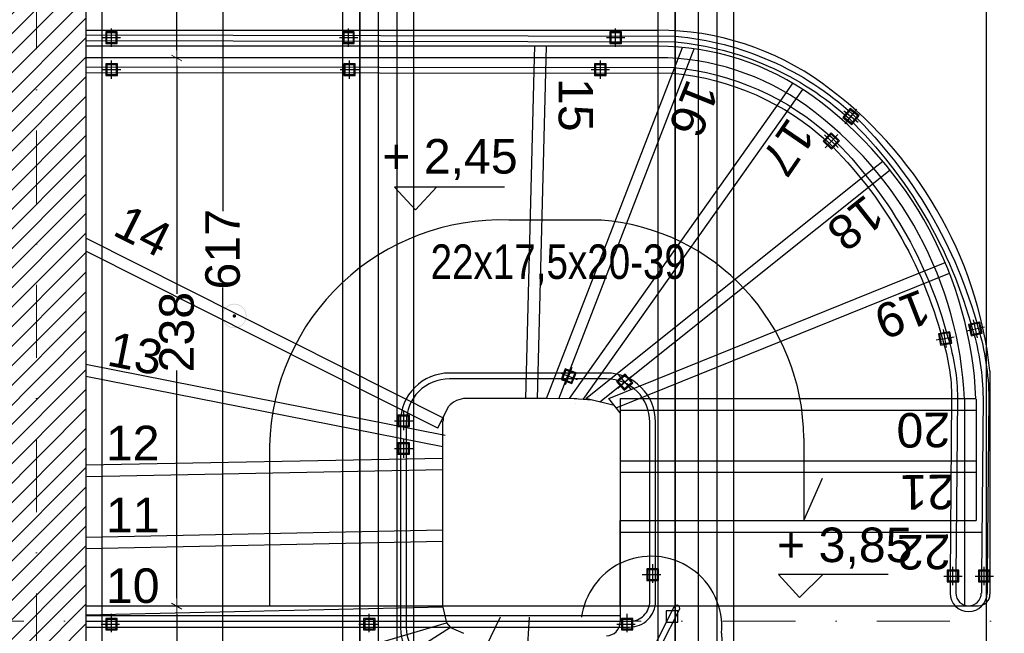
# Model space of a CAD drawing. Header units: millimetres. Extents: x 75999 to 132160, y -108895 to -89040.
# Tile 47 of 61: x 101895 to 106171, y -98536 to -95871. Entities that reach past the tile are written whole.
import ezdxf

# ---------------------------------------------------------------- set-up
doc = ezdxf.new("R2010")
doc.units = ezdxf.units.MM
doc.header["$MEASUREMENT"] = 0
doc.linetypes.add('Dot & Dashed', pattern=[670.277762, 317.5, -176.388889, 0, -176.388874])
for name, color, linetype in [('belki nad', 7, 'Continuous'), ('DIM MALY', 7, 'Continuous'), ('Drawing & Figure', 7, 'Continuous'), ('drewno', 7, 'Continuous'), ('Koty', 7, 'Continuous'), ('Nowe_0', 7, 'Continuous'), ('Nowe_WIDOK', 7, 'Continuous'), ('OSIE', 7, 'Continuous'), ('SCHODY', 7, 'Continuous'), ('Structural - Bearing', 7, 'Continuous'), ('Structural - Grid', 7, 'Continuous'), ('Structural - Stair & Railing', 7, 'Continuous'), ('WIDOK', 7, 'Continuous')]:
    doc.layers.add(name, color=color, linetype=linetype)
doc.styles.add('STYL_AUTOMATYCZNY_1', font='arial.ttf')
doc.styles.add('STYL_AUTOMATYCZNY_2', font='arial.ttf')
doc.styles.add('STYL_AUTOMATYCZNY_4', font='arial.ttf', dxfattribs={"width": 0.8})
doc.dimstyles.new('STYL_AUTOMATYCZNY__4', dxfattribs={"dimtxt": 150, "dimasz": 34.231941, "dimexe": 0.18, "dimexo": 0.0625, "dimgap": 0, "dimtad": 1, "dimdec": 0, "dimlfac": 0.1, "dimzin": 0, "dimdsep": 46, "dimtxsty": 'STYL_AUTOMATYCZNY_2', "dimblk": 'ARROWHEAD_2', "dimblk1": 'ARROWHEAD_2', "dimblk2": 'ARROWHEAD_2', "dimcen": 0.09, "dimse1": 1, "dimse2": 1, "dimclrd": 5, "dimclre": 5, "dimclrt": 1, "dimadec": 0, "dimazin": 0, "dimtfac": 1, "dimtdec": 4, "dimtmove": 0, "dimatfit": 3, "dimfxl": 0, "dimtolj": 1, "dimtzin": 0, "dimarcsym": 0})

# ---------------------------------------------------------------- blocks, each defined once
blk = doc.blocks.new('ARROWHEAD_2')
at = {"color": 0, "linetype": 'Continuous', "lineweight": 0}
for p, q in [((0, 0), (-1, 0)), ((-0.38, -0.66), (0.38, 0.66))]:
    blk.add_line(p, q, dxfattribs=at)
blk = doc.blocks.new('*D80')
at = {"layer": 'Defpoints', "color": 0}
for p in [(102370.5, -94947.4), (102576.7, -96037.4), (102762.2, -96037.4)]:
    blk.add_point(p, dxfattribs=at)
at = {"layer": 'DIM MALY', "color": 5, "lineweight": -2}
for p, q in [((102576.7, -94981.6), (102576.7, -95333.9)), ((102576.7, -96003.1), (102576.7, -95651.5))]:
    blk.add_line(p, q, dxfattribs=at)
at = {"layer": 'DIM MALY', "color": 5, "lineweight": -2, "xscale": 34.23194115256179, "yscale": 34.23194115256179, "zscale": 34.23194115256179}
for p, rotation in [((102576.7, -94947.4), 90), ((102576.7, -96037.4), 270)]:
    blk.add_blockref('ARROWHEAD_2', p, dxfattribs=dict(at, rotation=rotation))
at = {"layer": 'DIM MALY', "color": 1, "insert": (102576.7, -95492.7), "char_height": 150, "attachment_point": 5, "rotation": 90, "style": 'STYL_AUTOMATYCZNY_2'}
blk.add_mtext('\\A1;109', dxfattribs=at)
blk = doc.blocks.new('*D81')
at = {"layer": 'Defpoints', "color": 0}
for p in [(102761.3, -96037.4), (102576.7, -98417.9), (102833.2, -98417.9)]:
    blk.add_point(p, dxfattribs=at)
at = {"layer": 'DIM MALY', "color": 5, "lineweight": -2}
for p, q in [((102576.7, -96071.6), (102576.7, -97060.9)), ((102576.7, -98383.6), (102576.7, -97395.1))]:
    blk.add_line(p, q, dxfattribs=at)
at = {"layer": 'DIM MALY', "color": 5, "lineweight": -2, "xscale": 34.23194115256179, "yscale": 34.23194115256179, "zscale": 34.23194115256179}
for p, rotation in [((102576.7, -96037.4), 90), ((102576.7, -98417.9), 270)]:
    blk.add_blockref('ARROWHEAD_2', p, dxfattribs=dict(at, rotation=rotation))
at = {"layer": 'DIM MALY', "color": 1, "insert": (102576.7, -97228), "char_height": 150, "attachment_point": 5, "rotation": 90, "style": 'STYL_AUTOMATYCZNY_2'}
blk.add_mtext('\\A1;238', dxfattribs=at)
blk = doc.blocks.new('*D82')
at = {"layer": 'Defpoints', "color": 0}
for p in [(102688.7, -98417.9), (102288.4, -99957.3), (102576.7, -99957.3)]:
    blk.add_point(p, dxfattribs=at)
at = {"layer": 'DIM MALY', "color": 5, "lineweight": -2}
for p, q in [((102576.7, -98452.1), (102576.7, -99029.6)), ((102576.7, -99923.1), (102576.7, -99346.3))]:
    blk.add_line(p, q, dxfattribs=at)
at = {"layer": 'DIM MALY', "color": 5, "lineweight": -2, "xscale": 34.23194115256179, "yscale": 34.23194115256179, "zscale": 34.23194115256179}
for p, rotation in [((102576.7, -98417.9), 90), ((102576.7, -99957.3), 270)]:
    blk.add_blockref('ARROWHEAD_2', p, dxfattribs=dict(at, rotation=rotation))
at = {"layer": 'DIM MALY', "color": 1, "insert": (102576.7, -99188), "char_height": 150, "attachment_point": 5, "rotation": 90, "style": 'STYL_AUTOMATYCZNY_2'}
blk.add_mtext('\\A1;154', dxfattribs=at)
blk = doc.blocks.new('*D83')
at = {"layer": 'Defpoints', "color": 0}
for p in [(102576.2, -93782.9), (102112.2, -99952.8), (102776.7, -99952.8)]:
    blk.add_point(p, dxfattribs=at)
at = {"layer": 'DIM MALY', "color": 5, "lineweight": -2}
for p, q in [((102776.7, -93817.1), (102776.7, -96702.1)), ((102776.7, -99918.6), (102776.7, -97034.3))]:
    blk.add_line(p, q, dxfattribs=at)
at = {"layer": 'DIM MALY', "color": 5, "lineweight": -2, "xscale": 34.23194115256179, "yscale": 34.23194115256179, "zscale": 34.23194115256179}
for p, rotation in [((102776.7, -93782.9), 90), ((102776.7, -99952.8), 270)]:
    blk.add_blockref('ARROWHEAD_2', p, dxfattribs=dict(at, rotation=rotation))
at = {"layer": 'DIM MALY', "color": 1, "insert": (102776.7, -96868.2), "char_height": 150, "attachment_point": 5, "rotation": 90, "style": 'STYL_AUTOMATYCZNY_2'}
blk.add_mtext('\\A1;617', dxfattribs=at)

msp = doc.modelspace()

# ---------------------------------------------------------------- hatches: boundary and pattern name
at = {"layer": 'Drawing & Figure'}
h = msp.add_hatch(dxfattribs=at)
h.set_pattern_fill('Common_Brick_0001', color=256, style=0, pattern_type=2)
h.set_pattern_definition([(45, (0, 0), (-42.426407, 42.426407), [])])
h.paths.add_polyline_path([(99094.4, -98984.5), (99094.4, -99114.5), (99105, -99682.9), (101265, -99682.9), (101265, -99914.6), (101265, -100205.7), (101265, -100632.9), (101664.2, -100632.9), (101664.2, -101174.4), (101974.1, -101174.4), (101974.1, -100521.7), (102874.1, -100527), (102875, -100087.3), (102850.9, -100084.7), (102850.9, -99957.3), (102821.1, -99957.2), (102821.1, -99956.7), (102191.9, -99954.2), (102190.9, -99903.3), (101953.7, -99903.3), (101953, -99466.3), (101952.9, -99403.3), (102190.9, -99403.3), (102188.5, -99228.9), (102184.6, -98949.9), (102182, -98765.8), (102162, -98765.8), (102087.1, -98765.8), (102087.1, -98765.9), (101949.5, -98769.1), (101949.5, -98625.8), (102182, -98625.8), (102181.9, -94913.1), (102053.8, -94913.1), (101659.4, -94891.2), (101644.5, -98079.9), (101329.1, -98081.1), (101314.5, -98961), (99339.4, -98984.5), (99339.4, -98984.2), (99259.4, -98984.3), (99179.4, -98984.4), (99124.2, -98984.5)])
at = {"layer": 'Nowe_0'}
h = msp.add_hatch(color=256, dxfattribs=at)
h.paths.add_polyline_path([(102773.9, -97157.8, 1), (102879.9, -97157.8, 1)])
h.paths.add_polyline_path([(102876.9, -97157.8, -1), (102776.9, -97157.8, -1)], flags=0)
msp.add_hatch(color=256, dxfattribs=at).paths.add_polyline_path([(102834.9, -97157.8, 1), (102818.9, -97157.8, 1)])

# ---------------------------------------------------------------- linework, layer by layer
at = {"layer": 'belki nad'}
for p, q in [((102251.9, -93782.8), (102251.9, -99954.4)), ((103371.9, -93782.8), (103371.9, -99960)), ((103531.9, -93782.9), (103531.9, -99961)), ((104741.9, -93782.9), (104741.9, -99969.5)), ((104921.9, -93782.9), (104921.9, -99970.7)), ((106091.9, -93782.9), (106091.9, -99978.2))]:
    msp.add_line(p, q, dxfattribs=at)
at = {"layer": 'drewno'}
msp.add_line((103733.6, -97597.8), (103735.4, -97594.3), dxfattribs=at)
at = {"layer": 'Koty'}
for points in [[(104000.2, -96597.8), (103522.9, -96597.8), (103614.1, -96697.4), (103705.3, -96597.8)], [(105667, -98280.6), (105189.7, -98280.6), (105280.9, -98380.1), (105383, -98280.6)]]:
    msp.add_lwpolyline(points, dxfattribs=at)
at = {"layer": 'Nowe_WIDOK'}
for points in [[(103371.9, -93533), (103296.9, -93533), (103296.9, -100207.3), (103371.9, -100207.3)], [(103606.9, -93533), (103531.9, -93533), (103531.9, -100209.2), (103606.9, -100209.2)], [(104741.9, -93532.9), (104666.9, -93532.9), (104666.9, -100220.7), (104741.9, -100220.7)], [(104996.9, -93532.9), (104921.9, -93532.9), (104921.9, -100220.7), (104996.9, -100220.7)]]:
    msp.add_lwpolyline(points, close=True, dxfattribs=at)
at = {"layer": 'OSIE'}
for p, q in [((103451.9, -93782.9), (103451.9, -99960.5)), ((104841.9, -93782.9), (104841.9, -99970.1)), ((105480.1, -96322.8), (105530.1, -96260.3)), ((105473.9, -96266.6), (105536.4, -96316.6)), ((106054.1, -97253), (106036.8, -97174.9)), ((106006.4, -97222.6), (106084.5, -97205.3)), ((105948.1, -98327.4), (105948.1, -98247.4)), ((106083.8, -98327.4), (106083.8, -98247.4)), ((105908.1, -98287.4), (105988.1, -98287.4)), ((106043.8, -98287.4), (106123.8, -98287.4))]:
    msp.add_line(p, q, dxfattribs=at)
at = {"layer": 'SCHODY'}
for points in [[(102181.9, -96075.3), (104735.9, -96078.4, -0.161393), (105420.1, -96381.6, -0.13547), (105925.9, -97251.8, -0.076857), (105967.4, -97513.6), (105960.6, -98287.5)], [(102181.9, -96100.3), (104734.6, -96103.4, -0.161026), (105402.9, -96399.8, -0.135497), (105901.9, -97258.8, -0.077009), (105942.4, -97513.6), (105935.6, -98287.3)], [(104656.3, -98266.6), (104656.3, -97618.3, 0.414214), (104443.8, -97405.8), (103760.7, -97405.8, 0.414214), (103548.2, -97618.3), (103548.2, -98416.5)], [(104631.3, -98266.6), (104631.3, -97618.3, 0.414214), (104443.8, -97430.8), (103760.7, -97430.8, 0.414214), (103573.2, -97618.3), (103573.2, -98416.5)]]:
    msp.add_lwpolyline(points, format="xyb", dxfattribs=at)
for points in [[(105470, -96295.4), (105509, -96326.7), (105540.3, -96287.7), (105501.2, -96256.4)], [(105475.9, -96294.8), (105508.4, -96320.8), (105534.4, -96288.3), (105501.9, -96262.3)], [(106026.5, -97243.8), (106075.3, -97232.9), (106064.5, -97184.1), (106015.7, -97194.9)], [(106029.7, -97238.8), (106070.3, -97229.8), (106061.3, -97189.1), (106020.6, -97198.1)], [(105923.1, -98312.4), (105973.1, -98312.4), (105973.1, -98262.4), (105923.1, -98262.4)], [(105927.3, -98308.2), (105969, -98308.2), (105969, -98266.6), (105927.3, -98266.6)], [(106058.8, -98312.4), (106108.8, -98312.4), (106108.8, -98262.4), (106058.8, -98262.4)], [(106062.9, -98308.2), (106104.6, -98308.2), (106104.6, -98266.6), (106062.9, -98266.6)]]:
    msp.add_lwpolyline(points, close=True, dxfattribs=at)
for points in [[(104656, -98266.6), (104656, -98046.2)], [(104656.3, -98266.6), (104656.3, -98046.2)]]:
    msp.add_lwpolyline(points, dxfattribs=at)
msp.add_arc((104749, -98426.9), 12.5, 333.0152, 153.0152, dxfattribs=at)
at = {"layer": 'Structural - Bearing'}
msp.add_line((102181.9, -94913.1), (102182, -98625.8), dxfattribs=at)
at = {"layer": 'Structural - Grid', "linetype": 'Dot & Dashed', "lineweight": 15}
for p, q in [((101967.3, -107395.1), (101967.3, -90539.7)), ((120683.4, -98482.5), (78814.7, -98482.5))]:
    msp.add_line(p, q, dxfattribs=at)
at = {"layer": 'Structural - Stair & Railing'}
for p, q in [((102181.9, -95916.5), (104666.1, -95916.5)), ((102293, -95988.9), (102293, -95908.9)), ((103323, -95988.9), (103323, -95908.9)), ((104483, -95988.9), (104483, -95908.9)), ((102253, -95948.9), (102333, -95948.9)), ((103283, -95948.9), (103363, -95948.9)), ((104443, -95948.9), (104523, -95948.9)), ((104666.1, -95986.5), (102181.9, -95986.5)), ((104130.9, -96036.5), (104132.2, -95986.5)), ((104142.9, -97517.5), (104182.2, -95986.5)), ((104236.2, -97517.1), (104824.6, -95997.5)), ((104755.9, -96036.5), (104773.3, -95991.5)), ((104666.1, -96036.5), (102181.9, -96036.5)), ((102293.7, -96127.8), (102293.7, -96047.8)), ((103327.1, -96127.8), (103327.1, -96047.8)), ((104093, -97516.2), (104130.9, -96036.5)), ((104183, -97516.2), (104755.9, -96036.5)), ((104416.8, -96127.8), (104416.8, -96047.8)), ((102253.7, -96087.8), (102333.7, -96087.8)), ((103287.1, -96087.8), (103367.1, -96087.8)), ((104376.8, -96087.8), (104456.8, -96087.8)), ((104341.4, -97520.2), (105295.3, -96173.9)), ((105224.8, -96187), (105252.8, -96147.4)), ((104283, -97516.2), (105224.8, -96187)), ((105449.1, -96425.5), (105390.8, -96370.7)), ((105392.6, -96427.2), (105447.4, -96369)), ((104353, -97516.2), (105603.9, -96516.4)), ((105603.9, -96516.4), (105642.9, -96485.1)), ((104414.5, -97531.1), (105674.7, -96523.7)), ((104420.9, -96741.4), (104019.6, -96741.4)), ((103732.5, -97600), (102181.9, -96819.8)), ((103710, -97644.7), (102182, -96875.8)), ((104453, -97516.2), (105867.8, -96944.5)), ((105867.8, -96944.5), (105914.2, -96925.8)), ((104485.8, -97556.9), (105933, -96972.1)), ((105920.4, -97294.8), (105907.4, -97215.8)), ((105874.4, -97261.8), (105953.4, -97248.8)), ((103742.6, -97677.2), (102182, -97369)), ((104241.3, -97405), (104316.1, -97433.5)), ((104292.9, -97381.9), (104264.4, -97456.6)), ((104495.8, -97414.9), (104548.3, -97475.2)), ((106108.8, -97396.2), (106108.8, -98366.2)), ((103733, -97726.2), (102182, -97420)), ((104491.9, -97471.3), (104552.2, -97418.8)), ((104409.3, -97501.5), (104409.3, -97501.5)), ((104183, -97516.2), (103833, -97516.2)), ((104314.1, -97518.3), (104182.9, -97516.3)), ((104380.4, -97522.9), (104283, -97516.2)), ((104310.1, -97537.3), (104310.1, -97537.3)), ((104477.2, -97546.2), (104353, -97516.2)), ((104503, -97578.1), (104453, -97516.2)), ((104503, -97516.2), (104503, -98416.5)), ((104503, -97516.2), (105998, -97516.2)), ((105998.1, -97516.2), (106048, -97516.2)), ((105998.1, -97519.6), (105998.1, -98046.2)), ((106048.1, -97519.6), (106048.1, -98046.2)), ((103562.3, -97653.3), (103562.3, -97573.3)), ((103710, -97644.7), (103757.2, -97550.9)), ((104468.1, -97553.6), (104468.1, -97553.6)), ((104503, -97566.2), (105998.1, -97566.2)), ((104503, -97578.1), (104503, -97578.1)), ((105998.1, -97566.2), (106048.1, -97566.2)), ((103522.3, -97613.3), (103602.3, -97613.3)), ((103733, -97619.1), (103724.9, -97615.1)), ((103733, -98421.9), (103733, -97619.1)), ((103562.3, -97773.3), (103562.3, -97693.3)), ((105299.9, -97688.7), (105299.9, -98046.2)), ((102979.9, -97721.4), (102979.9, -98416.5)), ((103522.3, -97733.3), (103602.3, -97733.3)), ((103732, -97776.2), (102182, -97805.8)), ((104503, -97786.2), (105998.1, -97786.2)), ((105998.1, -97786.2), (106048.1, -97786.2)), ((103733, -97826.2), (102182, -97855.9)), ((104503, -97836.2), (105998.1, -97836.2)), ((105998.1, -97836.2), (106048.1, -97836.2)), ((105299.9, -98046.2), (105381.8, -97862.3)), ((104503, -98046.2), (105998.1, -98046.2)), ((105998.1, -98046.2), (106048.1, -98046.2)), ((105998.1, -98046.2), (105998.1, -98416.2)), ((102182, -98117.7), (103731.9, -98086.2)), ((104503, -98096.2), (105998.1, -98096.2)), ((105998.1, -98096.2), (106073, -98096.2)), ((102182, -98167.7), (103733, -98136.2)), ((104643.8, -98316), (104643.8, -98236)), ((104598.8, -98281), (104678.8, -98281)), ((103733, -98421.9), (102182, -98457.7)), ((103733, -98421.9), (103748.8, -98490.3)), ((104503, -98416.2), (106058.8, -98416.2)), ((104503, -98416.5), (104503, -98486.5)), ((102182, -98458), (104503, -98458)), ((102293, -98531.4), (102293, -98451.4)), ((103982.1, -98466.2), (103251.5, -99959.2)), ((103413, -98531.4), (103413, -98451.4)), ((104106.9, -98466.5), (104023, -99956.5)), ((104533, -98531.4), (104533, -98451.4)), ((102182, -98950.6), (103748.8, -98490.3)), ((103766.2, -98510.6), (102183.6, -99513.2)), ((102248, -98496.4), (102328, -98496.4)), ((103368, -98496.4), (103448, -98496.4)), ((103748.8, -98490.3), (103766.2, -98510.6)), ((103766.2, -98510.6), (103822.2, -98535.6)), ((104488, -98496.4), (104568, -98496.4)), ((104943.1, -98535.3), (105002.7, -99950.8))]:
    msp.add_line(p, q, dxfattribs=at)
for points in [[(102268, -95973.9), (102318, -95973.9), (102318, -95923.9), (102268, -95923.9)], [(102272.1, -95969.7), (102313.8, -95969.7), (102313.8, -95928), (102272.1, -95928)], [(103298, -95973.9), (103348, -95973.9), (103348, -95923.9), (103298, -95923.9)], [(103302.1, -95969.7), (103343.8, -95969.7), (103343.8, -95928), (103302.1, -95928)], [(104458, -95973.9), (104508, -95973.9), (104508, -95923.9), (104458, -95923.9)], [(104462.1, -95969.7), (104503.8, -95969.7), (104503.8, -95928), (104462.1, -95928)], [(102268.7, -96112.8), (102318.7, -96112.8), (102318.7, -96062.8), (102268.7, -96062.8)], [(102272.9, -96108.6), (102314.5, -96108.6), (102314.5, -96066.9), (102272.9, -96066.9)], [(103302.1, -96112.8), (103352.1, -96112.8), (103352.1, -96062.8), (103302.1, -96062.8)], [(103306.3, -96108.6), (103348, -96108.6), (103348, -96066.9), (103306.3, -96066.9)], [(104391.8, -96112.8), (104441.8, -96112.8), (104441.8, -96062.8), (104391.8, -96062.8)], [(104396, -96108.6), (104437.7, -96108.6), (104437.7, -96066.9), (104396, -96066.9)], [(105421.1, -96433.4), (105455.3, -96397), (105418.9, -96362.8), (105384.6, -96399.2)], [(105420.9, -96427.6), (105449.4, -96397.2), (105419.1, -96368.7), (105390.5, -96399)], [(105893.3, -97284), (105942.6, -97275.9), (105934.5, -97226.6), (105885.2, -97234.7)], [(105896.7, -97279.2), (105937.8, -97272.5), (105931.1, -97231.4), (105890, -97238.1)], [(104264.2, -97387), (104246.4, -97433.7), (104293.1, -97451.5), (104311, -97404.8)], [(104264.2, -97387), (104246.4, -97433.7), (104293.1, -97451.5), (104311, -97404.8)], [(104266.6, -97392.4), (104251.8, -97431.3), (104290.7, -97446.2), (104305.6, -97407.2)], [(104486.8, -97442.6), (104519.6, -97480.3), (104557.3, -97447.5), (104524.5, -97409.8)], [(104492.7, -97443), (104520, -97474.5), (104551.5, -97447.1), (104524.1, -97415.7)], [(103537.3, -97638.3), (103587.3, -97638.3), (103587.3, -97588.3), (103537.3, -97588.3)], [(103541.5, -97634.2), (103583.2, -97634.2), (103583.2, -97592.5), (103541.5, -97592.5)], [(103537.3, -97758.3), (103587.3, -97758.3), (103587.3, -97708.3), (103537.3, -97708.3)], [(103541.5, -97754.2), (103583.2, -97754.2), (103583.2, -97712.5), (103541.5, -97712.5)], [(104618.8, -98306), (104668.8, -98306), (104668.8, -98256), (104618.8, -98256)], [(104623, -98301.8), (104664.6, -98301.8), (104664.6, -98260.2), (104623, -98260.2)], [(104703, -98488.2), (104753, -98488.2), (104753, -98438.2), (104703, -98438.2)], [(102268, -98521.4), (102318, -98521.4), (102318, -98471.4), (102268, -98471.4)], [(102273, -98516.4), (102313, -98516.4), (102313, -98476.4), (102273, -98476.4)], [(103388, -98521.4), (103438, -98521.4), (103438, -98471.4), (103388, -98471.4)], [(103393, -98516.4), (103433, -98516.4), (103433, -98476.4), (103393, -98476.4)], [(104508, -98521.4), (104558, -98521.4), (104558, -98471.4), (104508, -98471.4)], [(104513, -98516.4), (104553, -98516.4), (104553, -98476.4), (104513, -98476.4)]]:
    msp.add_lwpolyline(points, close=True, dxfattribs=at)
msp.add_lwpolyline([(102182, -98416.5), (104503, -98416.5), (104503, -98046.2), (105998.1, -98046.2)], dxfattribs=at)
for points in [[(103548.5, -98416.5), (103548.5, -98513.1, 0.414214), (103723.2, -98687.8), (104467.4, -98687.8, 0.245617), (104680.2, -98588.9), (104759.9, -98432.4)], [(103573.5, -98416.5), (103573.5, -98513.1, 0.414214), (103723.2, -98662.8), (104468, -98662.8, 0.243681), (104659, -98575.5), (104737.6, -98421.1)]]:
    msp.add_lwpolyline(points, format="xyb", dxfattribs=at)
for centre, radius, start, end in [((104666.1, -97136.5), 1220, 54.0947, 90), ((104666.1, -97136.5), 1150, 54.0947, 90), ((104666.1, -97136.5), 1100, 54.0947, 90), ((104334.7, -97594.2), 1785.1, 6.3691, 54.0947), ((104334.7, -97594.2), 1715.1, 2.5703, 54.0947), ((104334.7, -97594.2), 1665.1, 2.5703, 54.0947), ((103983, -97744.1), 1003.3, 87.9072, 178.7073), ((104346.1, -97692.3), 953.8, 0.2153, 85.5001), ((103833, -97616.2), 100, 90, 139.2138), ((103833, -97616.2), 100, 167.3645, 180), ((104638, -98507.9), 306.3, 354.8542, 116.1467), ((104643.4, -98510), 312, 116.7515, 171.9857), ((106058.8, -98366.2), 50, 270, 0), ((104443, -98486.5), 60, 270, 0)]:
    msp.add_arc(centre, radius, start, end, dxfattribs=at)
at = {"layer": 'WIDOK'}
for p, q in [((105935.6, -98287.3), (105935.6, -98360.9)), ((105960.6, -98287.5), (105960.6, -98361.2)), ((106071.3, -98287.3), (106071.3, -98361.2)), ((106096.3, -98287.5), (106096.3, -98361.4))]:
    msp.add_line(p, q, dxfattribs=at)
for points in [[(102181.9, -95936.4), (104742.5, -95942.1, -0.163203), (105513.7, -96282.5, -0.133608), (106057.5, -97210.5, -0.071572), (106103.8, -97513.6), (106096.3, -98287.5)], [(102181.9, -95961.4), (104741.3, -95967.1, -0.162894), (105496.5, -96300.6, -0.133598), (106033.5, -97217.4, -0.071607), (106078.8, -97513.6), (106071.3, -98287.3)], [(102182, -98483.9), (104543.8, -98483.9, 0.414214), (104631.3, -98396.4), (104631.3, -98266.6)], [(102182, -98508.9), (104543.8, -98508.9, 0.414214), (104656.3, -98396.4), (104656.3, -98266.6)]]:
    msp.add_lwpolyline(points, format="xyb", dxfattribs=at)
for radius in [80.3, 55.3]:
    msp.add_arc((106015.9, -98361.2), radius, 180, 0, dxfattribs=at)

# ---------------------------------------------------------------- texts
at = {"layer": 'Koty', "char_height": 150, "style": 'STYL_AUTOMATYCZNY_1'}
for s, insert, attachment_point in [('\\A1;{\\pqc;\\fArial|b0|i0|c238|p0;\\W1.000000;+ 2,45}', (103763.3, -96478.2), 5), ('\\A1;{\\pql;\\fArial|b0|i0|c238|p0;\\W1.000000;+ 3,85}', (105183.8, -98254.6), 7)]:
    msp.add_mtext(s, dxfattribs=dict(at, insert=insert, attachment_point=attachment_point))
at = {"layer": 'SCHODY', "char_height": 150, "style": 'STYL_AUTOMATYCZNY_1'}
for s, insert, attachment_point, rotation in [('\\A1;{\\pql;\\fArial|b0|i0|c238|p0;\\W1.000000;15}', (104233.2, -96124.1), 7, 270), ('\\A1;{\\pqc;\\fArial|b0|i0|c238|p0;\\W1.000000;16}', (104822, -96258), 5, 248.1594), ('\\A1;{\\pqc;\\fArial|b0|i0|c238|p0;\\W1.000000;17}', (105231.3, -96426.6), 5, 235.621), ('\\A1;{\\pqc;\\fArial|b0|i0|c238|p0;\\W1.000000;18}', (105525.1, -96754.6), 5, 218.3028), ('\\A1;{\\pqc;\\fArial|b0|i0|c238|p0;\\W1.000000;14}', (102430.3, -96788.1), 5, 333.2892), ('\\A1;{\\pqc;\\fArial|b0|i0|c238|p0;\\W1.000000;19}', (105728.6, -97150.3), 5, 201.2292), ('\\A1;{\\pqc;\\fArial|b0|i0|c238|p0;\\W1.000000;13}', (102396.9, -97321.3), 5, 348.825), ('\\A1;{\\pqc;\\fArial|b0|i0|c238|p0;\\W1.000000;20}', (105819.4, -97652.5), 5, 180.7678), ('\\A1;{\\pqc;\\fArial|b0|i0|c238|p0;\\W1.000000;21}', (105836.6, -97922.9), 5, 180.7678), ('\\A1;{\\pqc;\\fArial|b0|i0|c238|p0;\\W1.000000;22}', (105821.5, -98183.1), 5, 180.7678)]:
    msp.add_mtext(s, dxfattribs=dict(at, insert=insert, attachment_point=attachment_point, rotation=rotation))
at = {"layer": 'SCHODY', "char_height": 150, "attachment_point": 5}
for s, insert, style in [('\\A1;{\\pqc;\\fArial|b0|i0|c238|p0;\\W0.800000;22x17,5x20-39}', (104233.8, -96935.9), 'STYL_AUTOMATYCZNY_4'), ('\\A1;{\\pqc;\\fArial|b0|i0|c238|p0;\\W1.000000;12}', (102385.5, -97709.4), 'STYL_AUTOMATYCZNY_1'), ('\\A1;{\\pqc;\\fArial|b0|i0|c238|p0;\\W1.000000;11}', (102385.5, -98022.1), 'STYL_AUTOMATYCZNY_1'), ('\\A1;{\\pqc;\\fArial|b0|i0|c238|p0;\\W1.000000;10}', (102385.5, -98330.1), 'STYL_AUTOMATYCZNY_1')]:
    msp.add_mtext(s, dxfattribs=dict(at, insert=insert, style=style))

# ---------------------------------------------------------------- dimensions: what is measured, and where the dimension line sits
at = {"layer": 'DIM MALY'}
for base, p1, p2, picture, middle in [((102776.7, -99952.8), (102576.2, -93782.9), (102112.2, -99952.8), '*D83', (102776.7, -96868.2)), ((102576.7, -96037.4), (102370.5, -94947.4), (102762.2, -96037.4), '*D80', (102576.7, -95492.7)), ((102576.7, -98417.9), (102761.3, -96037.4), (102833.2, -98417.9), '*D81', (102576.7, -97228)), ((102576.7, -99957.3), (102688.7, -98417.9), (102288.4, -99957.3), '*D82', (102576.7, -99188))]:
    dim = msp.add_linear_dim(base=base, p1=p1, p2=p2, angle=270, dimstyle='STYL_AUTOMATYCZNY__4', dxfattribs=at)
    dim.commit()
    dim.dimension.update_dxf_attribs({"geometry": picture, "text_midpoint": middle, "dimtype": 160, "text_rotation": 90})

doc.saveas('drawing.dxf')
